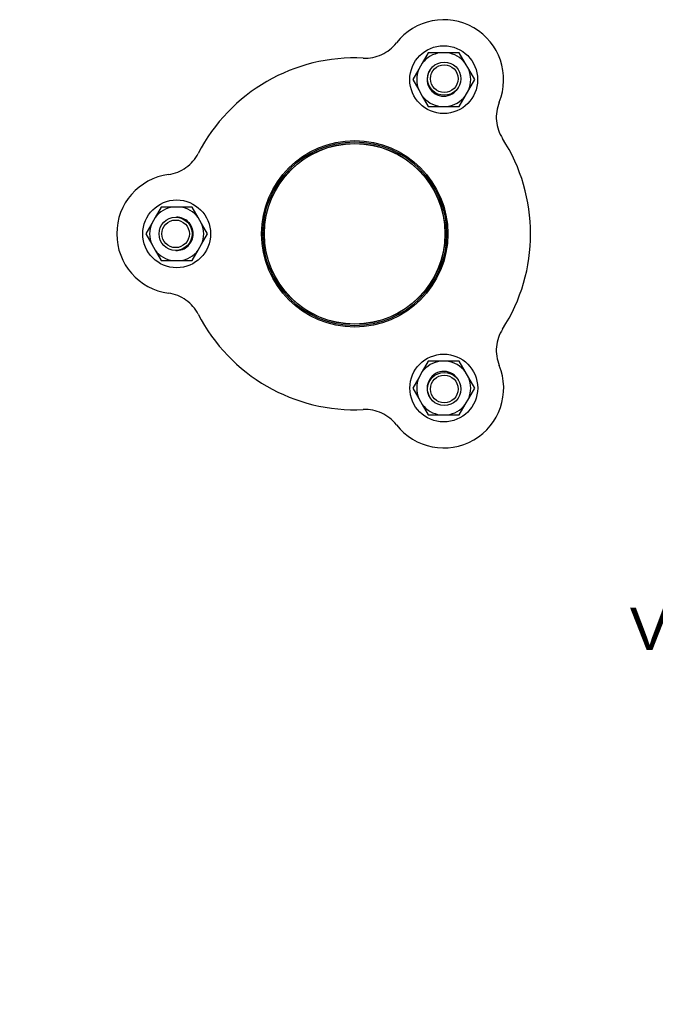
# Model space of a CAD drawing. Header units: millimetres. Extents: x 536 to 4746, y 78 to 629.
# Tile 1 of 5: x 536 to 761, y 78 to 426. Entities that reach past the tile are written whole.
import ezdxf

# ---------------------------------------------------------------- set-up
doc = ezdxf.new("R2010")
doc.units = ezdxf.units.MM
doc.layers.add('DETAIL', color=2, linetype='Continuous')
doc.layers.add('TEXT', color=7, linetype='Continuous')
doc.styles.add('fastrack', font='ARIAL.TTF')

msp = doc.modelspace()

# ---------------------------------------------------------------- linework, layer by layer
at = {"layer": 'DETAIL'}
for p, q in [((680.19, 414.23), (678.07, 410.57)), ((684.42, 414.23), (680.19, 414.23)), ((686.91, 414.23), (684.42, 414.23)), ((691.14, 414.23), (686.91, 414.23)), ((693.25, 410.57), (691.14, 414.23)), ((676.83, 408.41), (674.71, 404.75)), ((678.07, 410.57), (676.83, 408.41)), ((694.5, 408.41), (693.25, 410.57)), ((696.61, 404.75), (694.5, 408.41)), ((674.71, 404.75), (676.83, 401.08)), ((694.5, 401.08), (696.61, 404.75)), ((676.83, 401.08), (678.07, 398.93)), ((693.25, 398.93), (694.5, 401.08)), ((678.07, 398.93), (680.19, 395.26)), ((691.14, 395.26), (693.25, 398.93)), ((680.19, 395.26), (684.42, 395.26)), ((684.42, 395.26), (686.91, 395.26)), ((686.91, 395.26), (691.14, 395.26)), ((585.69, 359.67), (583.57, 356)), ((589.92, 359.67), (585.69, 359.67)), ((592.41, 359.67), (589.92, 359.67)), ((596.64, 359.67), (592.41, 359.67)), ((598.75, 356), (596.64, 359.67)), ((583.57, 356), (582.33, 353.85)), ((600, 353.85), (598.75, 356)), ((582.33, 353.85), (580.21, 350.18)), ((602.11, 350.18), (600, 353.85)), ((580.21, 350.18), (582.33, 346.52)), ((600, 346.52), (602.11, 350.18)), ((582.33, 346.52), (583.57, 344.36)), ((598.75, 344.36), (600, 346.52)), ((583.57, 344.36), (585.69, 340.7)), ((596.64, 340.7), (598.75, 344.36)), ((585.69, 340.7), (589.92, 340.7)), ((589.92, 340.7), (592.41, 340.7)), ((592.41, 340.7), (596.64, 340.7)), ((680.19, 305.11), (678.08, 301.45)), ((684.42, 305.11), (680.19, 305.11)), ((686.91, 305.11), (684.42, 305.11)), ((691.14, 305.11), (686.91, 305.11)), ((693.26, 301.45), (691.14, 305.11)), ((678.08, 301.45), (676.83, 299.29)), ((694.5, 299.29), (693.26, 301.45)), ((676.83, 299.29), (674.72, 295.63)), ((696.62, 295.63), (694.5, 299.29)), ((674.72, 295.63), (676.83, 291.97)), ((694.5, 291.97), (696.62, 295.63)), ((676.83, 291.97), (678.08, 289.81)), ((678.08, 289.81), (680.19, 286.15)), ((691.14, 286.15), (693.26, 289.81)), ((693.26, 289.81), (694.5, 291.97)), ((680.19, 286.15), (684.42, 286.15)), ((684.42, 286.15), (686.91, 286.15)), ((686.91, 286.15), (691.14, 286.15))]:
    msp.add_line(p, q, dxfattribs=at)
at = {"layer": 'DETAIL', "flags": 128}
for points in [[(657.19, 412.35), (658.03, 412.33), (658.87, 412.37), (659.7, 412.46), (660.53, 412.59), (661.35, 412.77), (662.15, 413), (662.94, 413.29), (663.72, 413.61), (664.47, 413.99), (665.2, 414.4), (665.89, 414.86), (666.56, 415.36), (667.21, 415.91), (667.81, 416.48), (668.39, 417.1), (668.92, 417.74)], [(705.29, 396.75), (705, 395.96), (704.75, 395.16), (704.55, 394.34), (704.41, 393.52), (704.31, 392.68), (704.26, 391.85), (704.26, 391.01), (704.32, 390.17), (704.42, 389.34), (704.57, 388.52), (704.77, 387.7), (705.02, 386.91), (705.32, 386.12), (705.66, 385.36), (706.05, 384.61), (706.48, 383.9)], [(588.28, 371.18), (589.11, 371.32), (589.92, 371.51), (590.73, 371.75), (591.52, 372.03), (592.29, 372.36), (593.04, 372.74), (593.76, 373.16), (594.46, 373.62), (595.13, 374.13), (595.77, 374.67), (596.37, 375.25), (596.94, 375.87), (597.47, 376.52), (597.96, 377.2), (598.41, 377.91), (598.81, 378.64)], [(598.82, 321.73), (598.41, 322.46), (597.96, 323.17), (597.47, 323.85), (596.94, 324.5), (596.37, 325.12), (595.77, 325.69), (595.13, 326.24), (594.46, 326.74), (593.76, 327.21), (593.04, 327.63), (592.29, 328.01), (591.52, 328.34), (590.73, 328.62), (589.92, 328.86), (589.11, 329.05), (588.28, 329.19)], [(706.49, 316.48), (706.05, 315.77), (705.67, 315.02), (705.32, 314.26), (705.02, 313.47), (704.77, 312.67), (704.57, 311.86), (704.42, 311.04), (704.32, 310.2), (704.27, 309.36), (704.26, 308.53), (704.31, 307.69), (704.41, 306.86), (704.56, 306.03), (704.76, 305.22), (705, 304.42), (705.29, 303.63)], [(668.92, 282.63), (668.39, 283.28), (667.82, 283.89), (667.21, 284.47), (666.57, 285.01), (665.9, 285.51), (665.2, 285.97), (664.47, 286.39), (663.72, 286.76), (662.95, 287.09), (662.16, 287.37), (661.35, 287.6), (660.54, 287.78), (659.71, 287.92), (658.87, 288), (658.04, 288.04), (657.2, 288.02)]]:
    msp.add_lwpolyline(points, dxfattribs=at)
at = {"layer": 'DETAIL'}
for centre, radius in [((685.66, 404.75), 12), ((685.85, 405.07), 5.88), ((685.85, 405.07), 4.88), ((654.16, 350.19), 32.96), ((654.16, 350.19), 32.5), ((654.16, 350.19), 32), ((654.16, 350.19), 31.93), ((591.16, 350.18), 12), ((590.79, 350.19), 5.88), ((590.79, 350.19), 4.88), ((685.67, 295.63), 12), ((685.85, 295.3), 5.88), ((685.85, 295.3), 4.88)]:
    msp.add_circle(centre, radius, dxfattribs=at)
for centre, radius, start, end in [((685.66, 404.75), 21.2, 337.8194, 142.1859), ((654.16, 350.19), 62.24, 87.2107, 152.7945), ((685.66, 404.75), 9.56, 97.4796, 142.5204), ((685.66, 404.75), 9.56, 37.4796, 82.5204), ((685.66, 404.75), 9.56, 157.4796, 202.5204), ((685.66, 404.75), 5.88, 147.3273, 330.9855), ((685.66, 404.75), 9.56, 337.4796, 22.5204), ((654.16, 350.19), 62.24, 65.2578, 65.3347), ((654.16, 350.19), 62.24, 54.6705, 54.7374), ((685.66, 404.75), 9.56, 217.4796, 262.5204), ((685.66, 404.75), 9.56, 277.4796, 322.5204), ((654.16, 350.19), 62.24, 327.2107, 32.7945), ((591.16, 350.18), 21.2, 97.8194, 262.1859), ((591.16, 350.18), 9.56, 97.4796, 142.5204), ((591.16, 350.18), 9.56, 37.4796, 82.5204), ((591.16, 350.18), 5.88, 0, 90.9855), ((654.16, 350.19), 62.24, 174.6705, 174.7374), ((591.16, 350.18), 9.56, 157.4796, 202.5204), ((591.16, 350.18), 9.56, 337.4796, 22.5204), ((591.16, 350.18), 5.88, 267.3273, 0), ((591.16, 350.18), 9.56, 217.4796, 262.5204), ((654.16, 350.19), 62.24, 185.2578, 185.3347), ((591.16, 350.18), 9.56, 277.4796, 322.5204), ((654.16, 350.19), 62.24, 207.2107, 272.7945), ((685.67, 295.63), 21.2, 217.8194, 22.1859), ((685.67, 295.63), 9.56, 97.4796, 142.5204), ((685.67, 295.63), 9.56, 37.4796, 82.5204), ((685.67, 295.63), 5.88, 27.3273, 210.9855), ((685.67, 295.63), 9.56, 157.4796, 202.5204), ((654.16, 350.19), 62.24, 305.2578, 305.3347), ((685.67, 295.63), 9.56, 337.4796, 22.5204), ((654.16, 350.19), 62.24, 294.6705, 294.7374), ((685.67, 295.63), 9.56, 217.4796, 262.5204), ((685.67, 295.63), 9.56, 277.4796, 322.5204)]:
    msp.add_arc(centre, radius, start, end, dxfattribs=at)

# ---------------------------------------------------------------- texts
at = {"layer": 'TEXT', "insert": (534.9, 217.93), "char_height": 15, "width": 610.7018, "attachment_point": 1, "style": 'fastrack'}
msp.add_mtext('\\pi216.6;VIKING JOHNSON\\P\\pi246.67;ULTRAGRIP \\P\\pi260.06;END CAP\\P\\pi277.17;40MM', dxfattribs=at)

doc.saveas('drawing.dxf')
